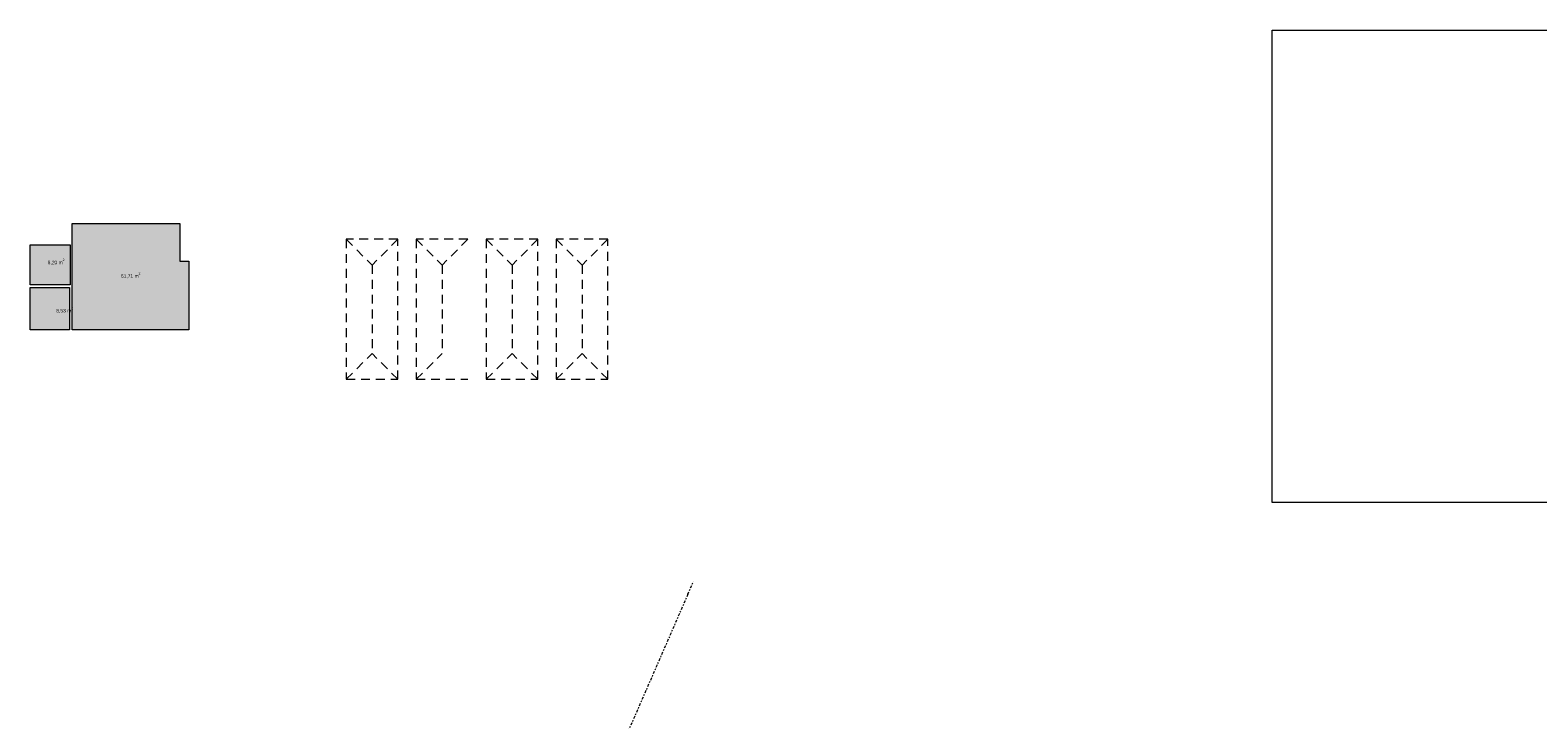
# Model space of a CAD drawing. Header units: metres. Extents: x -167 to 338, y -186 to 508.
# Tile 113 of 256: x -45 to 63, y 85 to 134. Entities that reach past the tile are written whole.
import ezdxf

# ---------------------------------------------------------------- set-up
doc = ezdxf.new("R2010")
doc.units = ezdxf.units.M
doc.header["$MEASUREMENT"] = 0
doc.header["$XCLIPFRAME"] = 0
doc.linetypes.add('Raster', pattern=[0.4, 0.2, -0.1, 0, -0.1])
doc.linetypes.add('Strichlinie weit', pattern=[1.058333, 0.635, -0.423333])
for name, color, linetype in [('09 Schraffuren', 7, 'Continuous'), ('60 Grenzen', 7, 'Continuous'), ('70 Kanal', 7, 'Continuous')]:
    doc.layers.add(name, color=color, linetype=linetype)
doc.styles.add('ERSTELLTER_STIL_1', font='arial.ttf')
picture_1 = doc.add_image_def('image1.png', size_in_pixel=(1506, 956))

# ---------------------------------------------------------------- blocks, each defined once
blk = doc.blocks.new('Standard-Rastermarker_81')
at = {"layer": '60 Grenzen', "color": 8, "linetype": 'Raster', "lineweight": 18}
for p, q in [((1, 0), (0, 0)), ((1, 0), (22.6, 0)), ((22.6, 0), (23.6, 0))]:
    blk.add_line(p, q, dxfattribs=at)

msp = doc.modelspace()

# ---------------------------------------------------------------- hatches: boundary and pattern name
at = {"layer": '09 Schraffuren', "linetype": 'Continuous', "lineweight": 0, "true_color": 0x030303}
for points in [[(-42.097, 120.319), (-34.397, 120.319), (-34.397, 117.619), (-33.763, 117.619), (-33.763, 112.71), (-42.097, 112.71)], [(-45.092, 118.8), (-42.229, 118.8), (-42.229, 115.936), (-45.092, 115.936)], [(-45.087, 115.752), (-42.282, 115.752), (-42.282, 112.712), (-45.087, 112.712)]]:
    msp.add_hatch(color=18, dxfattribs=at).paths.add_polyline_path(points)

# ---------------------------------------------------------------- linework, layer by layer
at = {"layer": '09 Schraffuren', "color": 7, "linetype": 'Continuous', "lineweight": 13, "flags": 128}
for points in [[(-42.097, 120.319), (-34.397, 120.319), (-34.397, 117.619), (-33.763, 117.619), (-33.763, 112.71), (-42.097, 112.71)], [(-45.092, 118.8), (-42.229, 118.8), (-42.229, 115.936), (-45.092, 115.936)], [(-45.087, 115.752), (-42.282, 115.752), (-42.282, 112.712), (-45.087, 112.712)]]:
    msp.add_lwpolyline(points, close=True, dxfattribs=at)
at = {"layer": '70 Kanal', "color": 253, "linetype": 'Strichlinie weit', "lineweight": 18, "true_color": 0x9f9f9f}
for p, q in [((-18.841, 119.19), (-22.527, 119.19)), ((-22.527, 119.19), (-22.527, 109.19)), ((-22.527, 119.19), (-20.684, 117.347)), ((-18.841, 119.19), (-20.684, 117.347)), ((-18.841, 109.19), (-18.841, 119.19)), ((-13.841, 119.19), (-17.527, 119.19)), ((-17.527, 119.19), (-17.527, 109.19)), ((-17.527, 119.19), (-15.684, 117.347)), ((-13.841, 119.19), (-15.684, 117.347)), ((-8.841, 119.19), (-12.527, 119.19)), ((-12.527, 119.19), (-12.527, 109.19)), ((-12.527, 119.19), (-10.684, 117.347)), ((-8.841, 119.19), (-10.684, 117.347)), ((-8.841, 109.19), (-8.841, 119.19)), ((-3.841, 119.19), (-7.527, 119.19)), ((-7.527, 119.19), (-7.527, 109.19)), ((-7.527, 119.19), (-5.684, 117.347)), ((-3.841, 119.19), (-5.684, 117.347)), ((-3.841, 109.19), (-3.841, 119.19)), ((-20.684, 117.347), (-20.684, 111.033)), ((-15.684, 117.347), (-15.684, 111.033)), ((-10.684, 117.347), (-10.684, 111.033)), ((-5.684, 117.347), (-5.684, 111.033)), ((-22.527, 109.19), (-20.684, 111.033)), ((-18.841, 109.19), (-20.684, 111.033)), ((-17.527, 109.19), (-15.684, 111.033)), ((-12.527, 109.19), (-10.684, 111.033)), ((-8.841, 109.19), (-10.684, 111.033)), ((-7.527, 109.19), (-5.684, 111.033)), ((-3.841, 109.19), (-5.684, 111.033)), ((-22.527, 109.19), (-18.841, 109.19)), ((-17.527, 109.19), (-13.841, 109.19)), ((-12.527, 109.19), (-8.841, 109.19)), ((-7.527, 109.19), (-3.841, 109.19))]:
    msp.add_line(p, q, dxfattribs=at)

# ---------------------------------------------------------------- block references
at = {"layer": '60 Grenzen', "color": 7, "linetype": 'Continuous', "lineweight": 18, "rotation": 246.4552373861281}
msp.add_blockref('Standard-Rastermarker_81', (2.261, 94.754), dxfattribs=at)

# ---------------------------------------------------------------- texts
at = {"layer": '09 Schraffuren', "color": 7, "lineweight": 13, "char_height": 0.25, "attachment_point": 7, "style": 'ERSTELLTER_STIL_1'}
for s, insert in [('{\\fArial|b0|i0|c0|p0;8,20 m{\\H0.66x;\\S2^  ;}}', (-43.84, 117.36)), ('{\\fArial|b0|i0|c0|p0;61,71 m{\\H0.66x;\\S2^  ;}}', (-38.612, 116.389)), ('{\\fArial|b0|i0|c0|p0;8,53 m{\\H0.66x;\\S2^  ;}}', (-43.226, 113.919))]:
    msp.add_mtext(s, dxfattribs=dict(at, insert=insert))

# ---------------------------------------------------------------- pictures from other files: only their frames are drawn
at = {"linetype": 'Continuous', "lineweight": 0}
image = msp.add_image(picture_1, insert=(43.572, 100.393), size_in_units=(53.128, 33.726), dxfattribs=at)
image.set_boundary_path([(-0.5, -0.5), (1505.5, 955.5)])

doc.saveas('drawing.dxf')
